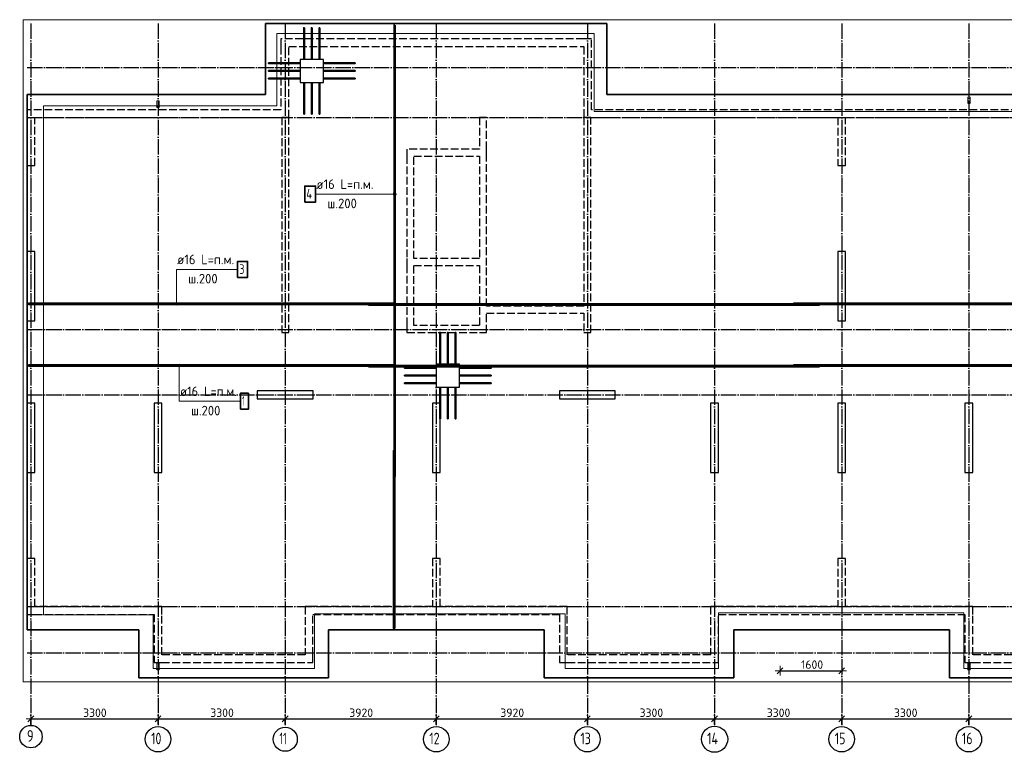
# Model space of a CAD drawing. Header units: millimetres. Extents: x 13527 to 139154, y -122592 to 61893.
# Tile 62 of 128: x 75010 to 100560, y -2582 to 16440. Entities that reach past the tile are written whole.
import ezdxf

# ---------------------------------------------------------------- set-up
doc = ezdxf.new("R2010")
doc.units = ezdxf.units.MM
doc.header["$PDMODE"] = 65
for name, pattern in [('______11', [500, 400, -50, 0, -50]), ('______2', [270, 200, -70]), ('______5', [1100, 800, -100, 100, -100])]:
    doc.linetypes.add(name, pattern=pattern)
for name, color, linetype, lineweight in [('Standard', 7, 'Continuous', 25), ('Арм.стержн. Арматура края', 96, 'Continuous', 35), ('Колонна (1)', 7, 'Continuous', 35), ('Колонна (2)', 7, 'Continuous', 35), ('Размерная линия_ общее', 7, 'Continuous', 13), ('Стальная конструкция_ общее', 7, 'Continuous', 25), ('Стена_ общее', 7, 'Continuous', 35), ('Фундамент_ общее', 7, 'Continuous', 35)]:
    doc.layers.add(name, color=color, linetype=linetype, lineweight=lineweight)
for name, color, linetype, lineweight, true_color in [('Арм.стержн.верхн.зоны У', 7, 'Continuous', 35, 0xecec00), ('Арм.стержн.верхн.зоны Х', 7, 'Continuous', 35, 0x0000c6), ('Арм.стержн.ниж.зоны У', 7, 'Continuous', 35, 0x00b300), ('Арм.стержн.ниж.зоны Х', 7, 'Continuous', 35, 0xc600c6), ('Осевая линия_ общее', 7, '______5', 13, 0xa0a0a0)]:
    doc.layers.add(name, color=color, linetype=linetype, lineweight=lineweight, true_color=true_color)
doc.styles.add('ISOCPEUR', font='ISOCPEUR')
doc.dimstyles.new('DIMSTYLE_5', dxfattribs={"dimtxt": 220, "dimasz": 250, "dimexe": 0, "dimexo": 0, "dimgap": 110, "dimtad": 2, "dimdec": 0, "dimrnd": 5, "dimzin": 12, "dimdsep": 46, "dimtxsty": 'ISOCPEUR', "dimblk1": 'ALL_ML_STRICH', "dimblk2": 'ALL_ML_STRICH', "dimsah": 1, "dimcen": 0, "dimclrd": 7, "dimclre": 256, "dimclrt": 7, "dimadec": 0, "dimazin": 0, "dimtfac": 1, "dimtdec": 0, "dimtix": 1, "dimtmove": 2, "dimatfit": 3, "dimfxl": 0, "dimtzin": 0, "dimlwd": 0, "dimlwe": -3, "dimarcsym": 0})

# ---------------------------------------------------------------- blocks, each defined once
blk = doc.blocks.new('ALL_ML_STRICH')
at = {"color": 0, "linetype": 'ByBlock', "lineweight": -2}
for p, q in [((-1, 0), (0.5, 0)), ((-0.3, -0.3), (0.3, 0.3)), ((0, -0.5), (0, 0.5))]:
    blk.add_line(p, q, dxfattribs=at)
blk = doc.blocks.new('*D42')
at = {"layer": 'DEFPOINTS', "color": 7, "linetype": 'Continuous', "lineweight": 13, "transparency": 33554687}
for p in [(75300, -1714), (75300, -1878), (78600, -1878)]:
    blk.add_point(p, dxfattribs=at)
at = {"layer": 'Размерная линия_ общее', "color": 253, "linetype": 'Continuous', "lineweight": -2, "true_color": 0xa0a0a0, "transparency": 33554687}
for p, q in [((75300, -1858), (75300, -1714)), ((78600, -1858), (78600, -1714))]:
    blk.add_line(p, q, dxfattribs=at)
at = {"layer": 'Размерная линия_ общее', "color": 7, "linetype": 'Continuous', "lineweight": -2, "transparency": 33554687}
blk.add_line((75300, -1714), (78600, -1714), dxfattribs=at)
at = {"layer": 'Размерная линия_ общее', "color": 7, "linetype": 'Continuous', "lineweight": 13, "transparency": 33554687, "xscale": 250, "yscale": 250, "zscale": 250, "rotation": 180}
blk.add_blockref('ALL_ML_STRICH', (75300, -1714), dxfattribs=at)
at = {"layer": 'Размерная линия_ общее', "color": 7, "linetype": 'Continuous', "lineweight": 13, "transparency": 33554687, "xscale": 250, "yscale": 250, "zscale": 250}
blk.add_blockref('ALL_ML_STRICH', (78600, -1714), dxfattribs=at)
at = {"layer": 'Размерная линия_ общее', "color": 7, "linetype": 'Continuous', "lineweight": 13, "transparency": 33554687, "insert": (76961, -1554), "char_height": 220, "width": 880, "attachment_point": 5, "style": 'ISOCPEUR'}
blk.add_mtext('\\A1;{3300}', dxfattribs=at)
blk = doc.blocks.new('*D43')
at = {"layer": 'DEFPOINTS', "color": 7, "linetype": 'Continuous', "lineweight": 13, "transparency": 33554687}
for p in [(78600, -1714), (78600, -1878), (81900, -1878)]:
    blk.add_point(p, dxfattribs=at)
at = {"layer": 'Размерная линия_ общее', "color": 253, "linetype": 'Continuous', "lineweight": -2, "true_color": 0xa0a0a0, "transparency": 33554687}
for p, q in [((78600, -1858), (78600, -1714)), ((81900, -1858), (81900, -1714))]:
    blk.add_line(p, q, dxfattribs=at)
at = {"layer": 'Размерная линия_ общее', "color": 7, "linetype": 'Continuous', "lineweight": -2, "transparency": 33554687}
blk.add_line((78600, -1714), (81900, -1714), dxfattribs=at)
at = {"layer": 'Размерная линия_ общее', "color": 7, "linetype": 'Continuous', "lineweight": 13, "transparency": 33554687, "xscale": 250, "yscale": 250, "zscale": 250, "rotation": 180}
blk.add_blockref('ALL_ML_STRICH', (78600, -1714), dxfattribs=at)
at = {"layer": 'Размерная линия_ общее', "color": 7, "linetype": 'Continuous', "lineweight": 13, "transparency": 33554687, "xscale": 250, "yscale": 250, "zscale": 250}
blk.add_blockref('ALL_ML_STRICH', (81900, -1714), dxfattribs=at)
at = {"layer": 'Размерная линия_ общее', "color": 7, "linetype": 'Continuous', "lineweight": 13, "transparency": 33554687, "insert": (80261, -1554), "char_height": 220, "width": 880, "attachment_point": 5, "style": 'ISOCPEUR'}
blk.add_mtext('\\A1;{3300}', dxfattribs=at)
blk = doc.blocks.new('*D44')
at = {"layer": 'DEFPOINTS', "color": 7, "linetype": 'Continuous', "lineweight": 13, "transparency": 33554687}
for p in [(81900, -1714), (81900, -1878), (85820, -1878)]:
    blk.add_point(p, dxfattribs=at)
at = {"layer": 'Размерная линия_ общее', "color": 253, "linetype": 'Continuous', "lineweight": -2, "true_color": 0xa0a0a0, "transparency": 33554687}
for p, q in [((81900, -1858), (81900, -1714)), ((85820, -1858), (85820, -1714))]:
    blk.add_line(p, q, dxfattribs=at)
at = {"layer": 'Размерная линия_ общее', "color": 7, "linetype": 'Continuous', "lineweight": -2, "transparency": 33554687}
blk.add_line((81900, -1714), (85820, -1714), dxfattribs=at)
at = {"layer": 'Размерная линия_ общее', "color": 7, "linetype": 'Continuous', "lineweight": 13, "transparency": 33554687, "xscale": 250, "yscale": 250, "zscale": 250, "rotation": 180}
blk.add_blockref('ALL_ML_STRICH', (81900, -1714), dxfattribs=at)
at = {"layer": 'Размерная линия_ общее', "color": 7, "linetype": 'Continuous', "lineweight": 13, "transparency": 33554687, "xscale": 250, "yscale": 250, "zscale": 250}
blk.add_blockref('ALL_ML_STRICH', (85820, -1714), dxfattribs=at)
at = {"layer": 'Размерная линия_ общее', "color": 7, "linetype": 'Continuous', "lineweight": 13, "transparency": 33554687, "insert": (83871, -1554), "char_height": 220, "width": 880, "attachment_point": 5, "style": 'ISOCPEUR'}
blk.add_mtext('\\A1;{3920}', dxfattribs=at)
blk = doc.blocks.new('*D45')
at = {"layer": 'DEFPOINTS', "color": 7, "linetype": 'Continuous', "lineweight": 13, "transparency": 33554687}
for p in [(85820, -1714), (85820, -1878), (89740, -1878)]:
    blk.add_point(p, dxfattribs=at)
at = {"layer": 'Размерная линия_ общее', "color": 253, "linetype": 'Continuous', "lineweight": -2, "true_color": 0xa0a0a0, "transparency": 33554687}
for p, q in [((85820, -1858), (85820, -1714)), ((89740, -1858), (89740, -1714))]:
    blk.add_line(p, q, dxfattribs=at)
at = {"layer": 'Размерная линия_ общее', "color": 7, "linetype": 'Continuous', "lineweight": -2, "transparency": 33554687}
blk.add_line((85820, -1714), (89740, -1714), dxfattribs=at)
at = {"layer": 'Размерная линия_ общее', "color": 7, "linetype": 'Continuous', "lineweight": 13, "transparency": 33554687, "xscale": 250, "yscale": 250, "zscale": 250, "rotation": 180}
blk.add_blockref('ALL_ML_STRICH', (85820, -1714), dxfattribs=at)
at = {"layer": 'Размерная линия_ общее', "color": 7, "linetype": 'Continuous', "lineweight": 13, "transparency": 33554687, "xscale": 250, "yscale": 250, "zscale": 250}
blk.add_blockref('ALL_ML_STRICH', (89740, -1714), dxfattribs=at)
at = {"layer": 'Размерная линия_ общее', "color": 7, "linetype": 'Continuous', "lineweight": 13, "transparency": 33554687, "insert": (87791, -1554), "char_height": 220, "width": 880, "attachment_point": 5, "style": 'ISOCPEUR'}
blk.add_mtext('\\A1;{3920}', dxfattribs=at)
blk = doc.blocks.new('*D46')
at = {"layer": 'DEFPOINTS', "color": 7, "linetype": 'Continuous', "lineweight": 13, "transparency": 33554687}
for p in [(89740, -1714), (89740, -1878), (93040, -1878)]:
    blk.add_point(p, dxfattribs=at)
at = {"layer": 'Размерная линия_ общее', "color": 253, "linetype": 'Continuous', "lineweight": -2, "true_color": 0xa0a0a0, "transparency": 33554687}
for p, q in [((89740, -1858), (89740, -1714)), ((93040, -1858), (93040, -1714))]:
    blk.add_line(p, q, dxfattribs=at)
at = {"layer": 'Размерная линия_ общее', "color": 7, "linetype": 'Continuous', "lineweight": -2, "transparency": 33554687}
blk.add_line((89740, -1714), (93040, -1714), dxfattribs=at)
at = {"layer": 'Размерная линия_ общее', "color": 7, "linetype": 'Continuous', "lineweight": 13, "transparency": 33554687, "xscale": 250, "yscale": 250, "zscale": 250, "rotation": 180}
blk.add_blockref('ALL_ML_STRICH', (89740, -1714), dxfattribs=at)
at = {"layer": 'Размерная линия_ общее', "color": 7, "linetype": 'Continuous', "lineweight": 13, "transparency": 33554687, "xscale": 250, "yscale": 250, "zscale": 250}
blk.add_blockref('ALL_ML_STRICH', (93040, -1714), dxfattribs=at)
at = {"layer": 'Размерная линия_ общее', "color": 7, "linetype": 'Continuous', "lineweight": 13, "transparency": 33554687, "insert": (91401, -1554), "char_height": 220, "width": 880, "attachment_point": 5, "style": 'ISOCPEUR'}
blk.add_mtext('\\A1;{3300}', dxfattribs=at)
blk = doc.blocks.new('*D47')
at = {"layer": 'DEFPOINTS', "color": 7, "linetype": 'Continuous', "lineweight": 13, "transparency": 33554687}
for p in [(93040, -1714), (93040, -1878), (96340, -1878)]:
    blk.add_point(p, dxfattribs=at)
at = {"layer": 'Размерная линия_ общее', "color": 253, "linetype": 'Continuous', "lineweight": -2, "true_color": 0xa0a0a0, "transparency": 33554687}
for p, q in [((93040, -1858), (93040, -1714)), ((96340, -1858), (96340, -1714))]:
    blk.add_line(p, q, dxfattribs=at)
at = {"layer": 'Размерная линия_ общее', "color": 7, "linetype": 'Continuous', "lineweight": -2, "transparency": 33554687}
blk.add_line((93040, -1714), (96340, -1714), dxfattribs=at)
at = {"layer": 'Размерная линия_ общее', "color": 7, "linetype": 'Continuous', "lineweight": 13, "transparency": 33554687, "xscale": 250, "yscale": 250, "zscale": 250, "rotation": 180}
blk.add_blockref('ALL_ML_STRICH', (93040, -1714), dxfattribs=at)
at = {"layer": 'Размерная линия_ общее', "color": 7, "linetype": 'Continuous', "lineweight": 13, "transparency": 33554687, "xscale": 250, "yscale": 250, "zscale": 250}
blk.add_blockref('ALL_ML_STRICH', (96340, -1714), dxfattribs=at)
at = {"layer": 'Размерная линия_ общее', "color": 7, "linetype": 'Continuous', "lineweight": 13, "transparency": 33554687, "insert": (94701, -1554), "char_height": 220, "width": 880, "attachment_point": 5, "style": 'ISOCPEUR'}
blk.add_mtext('\\A1;{3300}', dxfattribs=at)
blk = doc.blocks.new('*D48')
at = {"layer": 'DEFPOINTS', "color": 7, "linetype": 'Continuous', "lineweight": 13, "transparency": 33554687}
for p in [(96340, -1714), (96340, -1878), (99640, -1878)]:
    blk.add_point(p, dxfattribs=at)
at = {"layer": 'Размерная линия_ общее', "color": 253, "linetype": 'Continuous', "lineweight": -2, "true_color": 0xa0a0a0, "transparency": 33554687}
for p, q in [((96340, -1858), (96340, -1714)), ((99640, -1858), (99640, -1714))]:
    blk.add_line(p, q, dxfattribs=at)
at = {"layer": 'Размерная линия_ общее', "color": 7, "linetype": 'Continuous', "lineweight": -2, "transparency": 33554687}
blk.add_line((96340, -1714), (99640, -1714), dxfattribs=at)
at = {"layer": 'Размерная линия_ общее', "color": 7, "linetype": 'Continuous', "lineweight": 13, "transparency": 33554687, "xscale": 250, "yscale": 250, "zscale": 250, "rotation": 180}
blk.add_blockref('ALL_ML_STRICH', (96340, -1714), dxfattribs=at)
at = {"layer": 'Размерная линия_ общее', "color": 7, "linetype": 'Continuous', "lineweight": 13, "transparency": 33554687, "xscale": 250, "yscale": 250, "zscale": 250}
blk.add_blockref('ALL_ML_STRICH', (99640, -1714), dxfattribs=at)
at = {"layer": 'Размерная линия_ общее', "color": 7, "linetype": 'Continuous', "lineweight": 13, "transparency": 33554687, "insert": (98001, -1554), "char_height": 220, "width": 880, "attachment_point": 5, "style": 'ISOCPEUR'}
blk.add_mtext('\\A1;{3300}', dxfattribs=at)
blk = doc.blocks.new('*D49')
at = {"layer": 'DEFPOINTS', "color": 7, "linetype": 'Continuous', "lineweight": 13, "transparency": 33554687}
for p in [(99640, -1714), (99640, -1878), (102940, -1878)]:
    blk.add_point(p, dxfattribs=at)
at = {"layer": 'Размерная линия_ общее', "color": 253, "linetype": 'Continuous', "lineweight": -2, "true_color": 0xa0a0a0, "transparency": 33554687}
for p, q in [((99640, -1858), (99640, -1714)), ((102940, -1858), (102940, -1714))]:
    blk.add_line(p, q, dxfattribs=at)
at = {"layer": 'Размерная линия_ общее', "color": 7, "linetype": 'Continuous', "lineweight": -2, "transparency": 33554687}
blk.add_line((99640, -1714), (102940, -1714), dxfattribs=at)
at = {"layer": 'Размерная линия_ общее', "color": 7, "linetype": 'Continuous', "lineweight": 13, "transparency": 33554687, "xscale": 250, "yscale": 250, "zscale": 250, "rotation": 180}
blk.add_blockref('ALL_ML_STRICH', (99640, -1714), dxfattribs=at)
at = {"layer": 'Размерная линия_ общее', "color": 7, "linetype": 'Continuous', "lineweight": 13, "transparency": 33554687, "xscale": 250, "yscale": 250, "zscale": 250}
blk.add_blockref('ALL_ML_STRICH', (102940, -1714), dxfattribs=at)
at = {"layer": 'Размерная линия_ общее', "color": 7, "linetype": 'Continuous', "lineweight": 13, "transparency": 33554687, "insert": (101301, -1554), "char_height": 220, "width": 880, "attachment_point": 5, "style": 'ISOCPEUR'}
blk.add_mtext('\\A1;{3300}', dxfattribs=at)
blk = doc.blocks.new('СЛОЖНЫЙ_ОБЪЕКТ_0')
at = {"layer": 'Колонна (1)', "color": 9, "lineweight": -3, "true_color": 0xc7c7c7, "transparency": 33554687}
for p, q in [((75200, 10420), (75200, 8620)), ((75400, 10420), (75200, 10420)), ((75400, 8620), (75400, 10420)), ((96240, 10420), (96240, 8620)), ((96440, 10420), (96240, 10420)), ((96440, 8620), (96440, 10420)), ((75200, 8620), (75400, 8620)), ((96240, 8620), (96440, 8620)), ((75200, 6480), (75200, 4680)), ((75400, 6480), (75200, 6480)), ((75400, 4680), (75400, 6480)), ((78500, 6480), (78500, 4680)), ((78700, 6480), (78500, 6480)), ((78700, 4680), (78700, 6480)), ((85720, 6480), (85720, 4680)), ((85920, 6480), (85720, 6480)), ((85920, 4680), (85920, 6480)), ((92940, 6480), (92940, 4680)), ((93140, 6480), (92940, 6480)), ((93140, 4680), (93140, 6480)), ((96240, 6480), (96240, 4680)), ((96440, 6480), (96240, 6480)), ((96440, 4680), (96440, 6480)), ((99540, 6480), (99540, 4680)), ((99740, 6480), (99540, 6480)), ((99740, 4680), (99740, 6480)), ((75200, 4680), (75400, 4680)), ((78500, 4680), (78700, 4680)), ((85720, 4680), (85920, 4680)), ((92940, 4680), (93140, 4680)), ((96240, 4680), (96440, 4680)), ((99540, 4680), (99740, 4680))]:
    blk.add_line(p, q, dxfattribs=at)
at = {"layer": 'Колонна (2)', "color": 9, "lineweight": -3, "true_color": 0xc7c7c7, "transparency": 33554687}
for p, q in [((81175, 6800), (81175, 6600)), ((82625, 6800), (81175, 6800)), ((82625, 6600), (82625, 6800)), ((89015, 6800), (89015, 6600)), ((90465, 6800), (89015, 6800)), ((90465, 6600), (90465, 6800)), ((81175, 6600), (82625, 6600)), ((89015, 6600), (90465, 6600))]:
    blk.add_line(p, q, dxfattribs=at)
at = {"layer": 'Стена_ общее', "color": 9, "linetype": '______2', "lineweight": -3, "true_color": 0xc7c7c7, "transparency": 33554687}
for p, q in [((81790, 15940), (81790, 15740)), ((89650, 15940), (81790, 15940)), ((89850, 15940), (89650, 15940)), ((89850, 14100), (89850, 15940)), ((81790, 15740), (81790, 14100)), ((81990, 13900), (81990, 15740)), ((81990, 15740), (89650, 15740)), ((89650, 15740), (89650, 14100)), ((75200, 14100), (75200, 13900)), ((81790, 14100), (75200, 14100)), ((89650, 14100), (89650, 13900)), ((102830, 14100), (89850, 14100)), ((75200, 13900), (75200, 12650)), ((75400, 13900), (81790, 13900)), ((75400, 12650), (75400, 13900)), ((81790, 13900), (81810, 13900)), ((81810, 13900), (81810, 8320)), ((81990, 13900), (81810, 13900)), ((81990, 8320), (81990, 13900)), ((86940, 13900), (86940, 13080)), ((87120, 13900), (86940, 13900)), ((87120, 13080), (87120, 13900)), ((89650, 13900), (89650, 9000)), ((89830, 13900), (89650, 13900)), ((89830, 8320), (89830, 13900)), ((89830, 13900), (96240, 13900)), ((96240, 13900), (96240, 12650)), ((96440, 12650), (96440, 13900)), ((96440, 13900), (102850, 13900)), ((85060, 13080), (85060, 12900)), ((86940, 13080), (85060, 13080)), ((87120, 12900), (87120, 13080)), ((85060, 12900), (85060, 10240)), ((85240, 10240), (85240, 12900)), ((85240, 12900), (86940, 12900)), ((86940, 12900), (86940, 10240)), ((87120, 10060), (87120, 12900)), ((75200, 12650), (75400, 12650)), ((96240, 12650), (96440, 12650)), ((85060, 10240), (85060, 10060)), ((86940, 10240), (85240, 10240)), ((85060, 10060), (85060, 8500)), ((85240, 8500), (85240, 10060)), ((85240, 10060), (86940, 10060)), ((86940, 10060), (86940, 8500)), ((87120, 9000), (87120, 10060)), ((89650, 9000), (87120, 9000)), ((87120, 8820), (89650, 8820)), ((87120, 8320), (87120, 8820)), ((89650, 8820), (89650, 8320)), ((85060, 8500), (85060, 8320)), ((86940, 8500), (85240, 8500)), ((81810, 8320), (81990, 8320)), ((85060, 8320), (86940, 8320)), ((86940, 8320), (87120, 8320)), ((89650, 8320), (89830, 8320)), ((75200, 2450), (75200, 1000)), ((75400, 2450), (75200, 2450)), ((75400, 1200), (75400, 2450)), ((85720, 2450), (85720, 1200)), ((85920, 2450), (85720, 2450)), ((85920, 1200), (85920, 2450)), ((96240, 2450), (96240, 1200)), ((96440, 2450), (96240, 2450)), ((96440, 1200), (96440, 2450)), ((78700, 1200), (75400, 1200)), ((78700, 1000), (78700, 1200)), ((82420, 1200), (82420, -50)), ((82620, 1200), (82420, 1200)), ((85720, 1200), (82620, 1200)), ((89220, 1200), (85920, 1200)), ((89220, 1000), (89220, 1200)), ((92940, 1200), (92940, -50)), ((93140, 1200), (92940, 1200)), ((96240, 1200), (93140, 1200)), ((99740, 1200), (96440, 1200)), ((99740, 1000), (99740, 1200)), ((75200, 1000), (75400, 1000)), ((75400, 1000), (78500, 1000)), ((78500, 1000), (78500, -250)), ((78700, -50), (78700, 1000)), ((82620, -50), (82620, 1000)), ((82620, 1000), (89020, 1000)), ((89020, 1000), (89020, -250)), ((89220, -50), (89220, 1000)), ((93140, 1000), (99540, 1000)), ((93140, -50), (93140, 1000)), ((99540, 1000), (99540, -250)), ((99740, -50), (99740, 1000)), ((78500, -250), (78700, -250)), ((82420, -50), (78700, -50)), ((78700, -250), (82620, -250)), ((82620, -250), (82620, -50)), ((89020, -250), (89220, -250)), ((92940, -50), (89220, -50)), ((89220, -250), (93140, -250)), ((93140, -250), (93140, -50)), ((99540, -250), (99740, -250)), ((103460, -50), (99740, -50)), ((99740, -250), (103660, -250))]:
    blk.add_line(p, q, dxfattribs=at)
blk = doc.blocks.new('*D740')
at = {"layer": 'DEFPOINTS', "color": 7, "linetype": 'Continuous', "lineweight": 13, "transparency": 33554687}
for p in [(94740, -410), (94740, -465), (96340, -405)]:
    blk.add_point(p, dxfattribs=at)
at = {"layer": 'Размерная линия_ общее', "color": 253, "linetype": 'Continuous', "lineweight": -2, "true_color": 0xa0a0a0, "transparency": 33554687}
for p, q in [((94740, -440), (94740, -465)), ((96340, -435), (96340, -465))]:
    blk.add_line(p, q, dxfattribs=at)
at = {"layer": 'Размерная линия_ общее', "color": 7, "linetype": 'Continuous', "lineweight": -2, "transparency": 33554687}
blk.add_line((94740, -465), (96340, -465), dxfattribs=at)
at = {"layer": 'Размерная линия_ общее', "color": 7, "linetype": 'Continuous', "lineweight": 13, "transparency": 33554687, "xscale": 250, "yscale": 250, "zscale": 250, "rotation": 180}
blk.add_blockref('ALL_ML_STRICH', (94740, -465), dxfattribs=at)
at = {"layer": 'Размерная линия_ общее', "color": 7, "linetype": 'Continuous', "lineweight": 13, "transparency": 33554687, "xscale": 250, "yscale": 250, "zscale": 250}
blk.add_blockref('ALL_ML_STRICH', (96340, -465), dxfattribs=at)
at = {"layer": 'Размерная линия_ общее', "color": 7, "linetype": 'Continuous', "lineweight": 13, "transparency": 33554687, "insert": (95573, -305), "char_height": 220, "width": 880, "attachment_point": 5, "style": 'ISOCPEUR'}
blk.add_mtext('\\A1;{1600}', dxfattribs=at)

msp = doc.modelspace()

# ---------------------------------------------------------------- hatches: boundary and pattern name
at = {"layer": 'Арм.стержн.верхн.зоны У', "linetype": 'Continuous', "lineweight": 13, "transparency": 33554687}
for points in [[(84707.8, 11892.6), (84707.8, 11930.1), (84702.5, 11911.4)], [(84707.8, 11930.1), (84721.3, 11879.1), (84721.3, 11943.6)], [(84707.8, 11930.1), (84707.8, 11892.6), (84721.3, 11879.1)], [(84721.3, 11943.6), (84740, 11873.9), (84740, 11948.9)], [(84721.3, 11943.6), (84721.3, 11879.1), (84740, 11873.9)], [(84740, 11948.9), (84740, 11873.9), (84758.8, 11879.1)], [(84740, 11948.9), (84758.8, 11879.1), (84758.8, 11943.6)], [(84758.8, 11943.6), (84758.8, 11879.1), (84772.2, 11892.6)], [(84758.8, 11943.6), (84772.2, 11892.6), (84772.2, 11930.1)], [(84772.2, 11930.1), (84772.2, 11892.6), (84777.5, 11911.4)]]:
    msp.add_hatch(color=7, dxfattribs=at).paths.add_polyline_path(points)
at = {"layer": 'Арм.стержн.верхн.зоны Х', "linetype": 'Continuous', "lineweight": 13, "transparency": 33554687}
for points in [[(79107.8, 9079.7), (79043.3, 9079.7), (79038, 9061)], [(79107.8, 9079.7), (79038, 9061), (79113, 9061)], [(79113, 9061), (79038, 9061), (79043.3, 9042.2)], [(79094.3, 9093.2), (79056.8, 9093.2), (79043.3, 9079.7)], [(79094.3, 9093.2), (79043.3, 9079.7), (79107.8, 9079.7)], [(79113, 9061), (79043.3, 9042.2), (79107.8, 9042.2)], [(79107.8, 9042.2), (79043.3, 9042.2), (79056.8, 9028.8)], [(79056.8, 9093.2), (79094.3, 9093.2), (79075.5, 9098.5)], [(79107.8, 9042.2), (79056.8, 9028.8), (79094.3, 9028.8)], [(79094.3, 9028.8), (79056.8, 9028.8), (79075.5, 9023.5)]]:
    msp.add_hatch(color=7, dxfattribs=at).paths.add_polyline_path(points)
at = {"layer": 'Арм.стержн.ниж.зоны Х', "linetype": 'Continuous', "lineweight": 13, "transparency": 33554687}
for points in [[(79109.2, 7461), (79184.2, 7461), (79178.9, 7479.8)], [(79109.2, 7461), (79178.9, 7479.8), (79114.4, 7479.8)], [(79114.4, 7442.3), (79184.2, 7461), (79109.2, 7461)], [(79114.4, 7479.8), (79178.9, 7479.8), (79165.4, 7493.2)], [(79114.4, 7479.8), (79165.4, 7493.2), (79127.9, 7493.2)], [(79114.4, 7442.3), (79178.9, 7442.3), (79184.2, 7461)], [(79127.9, 7428.8), (79178.9, 7442.3), (79114.4, 7442.3)], [(79127.9, 7493.2), (79165.4, 7493.2), (79146.7, 7498.5)], [(79127.9, 7428.8), (79165.4, 7428.8), (79178.9, 7442.3)], [(79165.4, 7428.8), (79127.9, 7428.8), (79146.7, 7423.5)]]:
    msp.add_hatch(color=7, dxfattribs=at).paths.add_polyline_path(points)

# ---------------------------------------------------------------- linework, layer by layer
at = {"layer": 'Standard', "color": 7, "linetype": 'Continuous', "lineweight": 13, "transparency": 33554687}
for points in [[(75100, -750), (118293.4, -750), (118293.4, 16440), (75100, 16440), (75100, -750)], [(102763.5, 14060), (89913.5, 14060), (89913.5, 16080), (81683.5, 16080), (81683.5, 14200), (75623.5, 14200), (75623.5, 990), (78473.5, 990), (78473.5, -410), (82663.5, -410), (82663.5, 1010), (89163.5, 1010), (89163.5, -410), (93143.5, -410), (93143.5, 1040), (99513.5, 1040), (99513.5, -410), (103753.5, -410)]]:
    msp.add_lwpolyline(points, dxfattribs=at)
at = {"layer": 'Арм.стержн. Арматура края', "color": 7, "linetype": 'Continuous', "lineweight": 35, "transparency": 33554687}
for points in [[(82398, 16230), (82398, 15430), (82382, 15430), (82382, 16230), (82398, 16230)], [(82598, 16230), (82598, 15430), (82582, 15430), (82582, 16230), (82598, 16230)], [(82798, 16230), (82798, 15430), (82782, 15430), (82782, 16230), (82798, 16230)], [(82267, 15302), (81467, 15302), (81467, 15318), (82267, 15318), (82267, 15302)], [(82267, 15102), (81467, 15102), (81467, 15118), (82267, 15118), (82267, 15102)], [(82913, 15318), (83713, 15318), (83713, 15302), (82913, 15302), (82913, 15318)], [(82913, 15118), (83713, 15118), (83713, 15102), (82913, 15102), (82913, 15118)], [(82267, 14902), (81467, 14902), (81467, 14918), (82267, 14918), (82267, 14902)], [(82913, 14918), (83713, 14918), (83713, 14902), (82913, 14902), (82913, 14918)], [(82382, 13990), (82382, 14790), (82398, 14790), (82398, 13990), (82382, 13990)], [(82582, 13990), (82582, 14790), (82598, 14790), (82598, 13990), (82582, 13990)], [(82782, 13990), (82782, 14790), (82798, 14790), (82798, 13990), (82782, 13990)], [(85928, 8320), (85928, 7520), (85912, 7520), (85912, 8320), (85928, 8320)], [(86128, 8320), (86128, 7520), (86112, 7520), (86112, 8320), (86128, 8320)], [(86328, 8320), (86328, 7520), (86312, 7520), (86312, 8320), (86328, 8320)], [(85797, 7392), (84997, 7392), (84997, 7408), (85797, 7408), (85797, 7392)], [(85797, 7192), (84997, 7192), (84997, 7208), (85797, 7208), (85797, 7192)], [(86443, 7408), (87243, 7408), (87243, 7392), (86443, 7392), (86443, 7408)], [(86443, 7208), (87243, 7208), (87243, 7192), (86443, 7192), (86443, 7208)], [(85797, 6992), (84997, 6992), (84997, 7008), (85797, 7008), (85797, 6992)], [(86443, 7008), (87243, 7008), (87243, 6992), (86443, 6992), (86443, 7008)], [(85912, 6080), (85912, 6880), (85928, 6880), (85928, 6080), (85912, 6080)], [(86112, 6080), (86112, 6880), (86128, 6880), (86128, 6080), (86112, 6080)], [(86312, 6080), (86312, 6880), (86328, 6880), (86328, 6080), (86312, 6080)]]:
    msp.add_lwpolyline(points, dxfattribs=at)
at = {"layer": 'Арм.стержн.верхн.зоны У', "color": 7, "linetype": 'Continuous', "lineweight": 13, "transparency": 33554687}
for p, q in [((82688.5, 11911.4), (84278.5, 11911.4)), ((84278.5, 11911.4), (84740, 11911.4)), ((84702.5, 11911.4), (84702.5, 11911.4)), ((84740, 11948.9), (84740, 11948.9)), ((84740, 11873.9), (84740, 11873.9)), ((84777.5, 11911.4), (84777.5, 11911.4))]:
    msp.add_line(p, q, dxfattribs=at)
at = {"layer": 'Арм.стержн.верхн.зоны У', "color": 7, "linetype": 'Continuous', "lineweight": 50, "transparency": 33554687}
for points in [[(84748, 16300), (84748, 4584), (84732, 4584), (84732, 16300), (84748, 16300)], [(84732, 5254), (84732, 640), (84716, 640), (84716, 5254), (84732, 5254)]]:
    msp.add_lwpolyline(points, dxfattribs=at)
at = {"layer": 'Арм.стержн.верхн.зоны У', "color": 7, "linetype": 'Continuous', "lineweight": 35, "transparency": 33554687}
msp.add_lwpolyline([(82405.2, 11703.1), (82688.5, 11703.1), (82688.5, 12119.7), (82405.2, 12119.7), (82405.2, 11703.1)], dxfattribs=at)
at = {"layer": 'Арм.стержн.верхн.зоны У', "color": 7, "linetype": 'Continuous', "lineweight": 13, "transparency": 33554687}
msp.add_circle((84740, 11911.4), 37.5, dxfattribs=at)
at = {"layer": 'Арм.стержн.верхн.зоны Х', "color": 7, "linetype": 'Continuous', "lineweight": 13, "transparency": 33554687}
for p, q in [((79075.5, 9957.1), (80665.5, 9957.1)), ((79075.5, 9957.1), (79075.5, 9061)), ((79038, 9061), (79038, 9061)), ((79075.5, 9098.5), (79075.5, 9098.5)), ((79075.5, 9023.5), (79075.5, 9023.5)), ((79113, 9061), (79113, 9061))]:
    msp.add_line(p, q, dxfattribs=at)
at = {"layer": 'Арм.стержн.верхн.зоны Х', "color": 52, "linetype": 'Continuous', "lineweight": 25, "transparency": 33554687}
for points in [[(102430, 14500), (90250, 14500), (90250, 16340), (81390, 16340), (81390, 14500), (75200, 14500), (75200, 600), (78100, 600), (78100, -650), (83020, -650), (83020, 600), (88620, 600), (88620, -650), (93540, -650), (93540, 600), (99140, 600), (99140, -650), (104060, -650)], [(82290, 15410), (82290, 14810), (82890, 14810), (82890, 15410), (82290, 15410)], [(85820, 7500), (85820, 6900), (86420, 6900), (86420, 7500), (85820, 7500)]]:
    msp.add_lwpolyline(points, dxfattribs=at)
at = {"layer": 'Арм.стержн.верхн.зоны Х', "color": 7, "linetype": 'Continuous', "lineweight": 35, "transparency": 33554687}
msp.add_lwpolyline([(80665.5, 9748.8), (80923.9, 9748.8), (80923.9, 10165.4), (80665.5, 10165.4), (80665.5, 9748.8)], dxfattribs=at)
at = {"layer": 'Арм.стержн.верхн.зоны Х', "color": 7, "linetype": 'Continuous', "lineweight": 50, "transparency": 33554687}
for points in [[(84734, 9053), (75240, 9053), (75240, 9069), (84734, 9069), (84734, 9053)], [(95764, 9037), (84064, 9037), (84064, 9053), (95764, 9053), (95764, 9037)], [(106794, 9053), (95094, 9053), (95094, 9069), (106794, 9069), (106794, 9053)]]:
    msp.add_lwpolyline(points, dxfattribs=at)
at = {"layer": 'Арм.стержн.верхн.зоны Х', "color": 7, "linetype": 'Continuous', "lineweight": 13, "transparency": 33554687}
msp.add_circle((79075.5, 9061), 37.5, dxfattribs=at)
at = {"layer": 'Арм.стержн.ниж.зоны У', "color": 52, "linetype": 'Continuous', "lineweight": 25, "transparency": 33554687}
msp.add_lwpolyline([(102430, 14500), (90250, 14500), (90250, 16340), (81390, 16340), (81390, 14500), (75200, 14500), (75200, 600), (78100, 600), (78100, -650), (83020, -650), (83020, 600), (88620, 600), (88620, -650), (93540, -650), (93540, 600), (99140, 600), (99140, -650), (104060, -650)], dxfattribs=at)
at = {"layer": 'Арм.стержн.ниж.зоны Х', "color": 7, "linetype": 'Continuous', "lineweight": 13, "transparency": 33554687}
for p, q in [((79109.2, 7461), (79109.2, 7461)), ((79146.7, 7498.5), (79146.7, 7498.5)), ((79146.7, 6531.8), (79146.7, 7461)), ((79146.7, 7423.5), (79146.7, 7423.5)), ((79184.2, 7461), (79184.2, 7461)), ((79146.7, 6531.8), (80736.7, 6531.8))]:
    msp.add_line(p, q, dxfattribs=at)
at = {"layer": 'Арм.стержн.ниж.зоны Х', "color": 52, "linetype": 'Continuous', "lineweight": 25, "transparency": 33554687}
msp.add_lwpolyline([(102430, 14500), (90250, 14500), (90250, 16340), (81390, 16340), (81390, 14500), (75200, 14500), (75200, 600), (78100, 600), (78100, -650), (83020, -650), (83020, 600), (88620, 600), (88620, -650), (93540, -650), (93540, 600), (99140, 600), (99140, -650), (104060, -650)], dxfattribs=at)
at = {"layer": 'Арм.стержн.ниж.зоны Х', "color": 7, "linetype": 'Continuous', "lineweight": 50, "transparency": 33554687}
for points in [[(84734, 7453), (75240, 7453), (75240, 7469), (84734, 7469), (84734, 7453)], [(95764, 7437), (84064, 7437), (84064, 7453), (95764, 7453), (95764, 7437)], [(106794, 7453), (95094, 7453), (95094, 7469), (106794, 7469), (106794, 7453)]]:
    msp.add_lwpolyline(points, dxfattribs=at)
at = {"layer": 'Арм.стержн.ниж.зоны Х', "color": 7, "linetype": 'Continuous', "lineweight": 35, "transparency": 33554687}
msp.add_lwpolyline([(80736.7, 6323.5), (80945, 6323.5), (80945, 6740.1), (80736.7, 6740.1), (80736.7, 6323.5)], dxfattribs=at)
at = {"layer": 'Арм.стержн.ниж.зоны Х', "color": 7, "linetype": 'Continuous', "lineweight": 13, "transparency": 33554687}
msp.add_circle((79146.7, 7461), 37.5, dxfattribs=at)
at = {"layer": 'Осевая линия_ общее', "color": 253, "linetype": '______11', "lineweight": -3, "true_color": 0xa0a0a0, "transparency": 33554687}
for p, q in [((75300, 16340), (75300, -1877.9)), ((78600, 16340), (78600, -1877.9)), ((81900, 16340), (81900, -1877.9)), ((85820, 16340), (85820, -1877.9)), ((89740, 16340), (89740, -1877.9)), ((93040, 16340), (93040, -1877.9)), ((96340, 16340), (96340, -1877.9)), ((99640, 16340), (99640, -1877.9)), ((75200, 15200), (119325.4, 15200)), ((75200, 13900), (119325.4, 13900)), ((75200, 8400), (119325.4, 8400)), ((75200, 6700), (119325.4, 6700)), ((75200, 1200), (119325.4, 1200)), ((75200, 0), (119325.4, 0))]:
    msp.add_line(p, q, dxfattribs=at)
at = {"layer": 'Осевая линия_ общее', "color": 7, "linetype": 'Continuous', "lineweight": -3, "transparency": 33554687}
for centre, radius in [((75302.4, -2174.7), 292.4), ((78600.4, -2242.4), 330.4), ((81900.9, -2242.4), 313.4), ((85820.4, -2242.4), 330.4), ((89740.4, -2242.4), 330.4), ((93042.1, -2242.4), 339.6), ((96340.4, -2242.4), 330.4), ((99640.4, -2242.4), 330.4)]:
    msp.add_circle(centre, radius, dxfattribs=at)
at = {"layer": 'Стальная конструкция_ общее', "color": 253, "linetype": '______2', "lineweight": 18, "true_color": 0xababab, "transparency": 33554687}
for p, q in [((78570, 14173.1), (78570, 14330)), ((78570, 14330), (78630, 14330)), ((78570, 14173.1), (78570, 14330)), ((78570, 14330), (78630, 14330)), ((78630, 14330), (78630, 14173.1)), ((78630, 14330), (78630, 14173.1)), ((99610, 14273.1), (99610, 14430)), ((99610, 14430), (99670, 14430)), ((99610, 14273.1), (99610, 14430)), ((99610, 14430), (99670, 14430)), ((99670, 14430), (99670, 14273.1)), ((99670, 14430), (99670, 14273.1)), ((78570, -426.9), (78570, -270)), ((78570, -270), (78630, -270)), ((78570, -426.9), (78570, -270)), ((78570, -270), (78630, -270)), ((78630, -270), (78630, -426.9)), ((78630, -270), (78630, -426.9)), ((99610, -426.9), (99610, -270)), ((99610, -270), (99670, -270)), ((99610, -426.9), (99610, -270)), ((99610, -270), (99670, -270)), ((99670, -270), (99670, -426.9)), ((99670, -270), (99670, -426.9))]:
    msp.add_line(p, q, dxfattribs=at)
at = {"layer": 'Стальная конструкция_ общее', "color": 7, "linetype": 'Continuous', "lineweight": 25, "transparency": 33554687}
for p, q in [((78570, 14170), (78570, 14173.1)), ((78570, 14173.1), (78630, 14173.1)), ((78570, 14170), (78570, 14173.1)), ((78570, 14173.1), (78630, 14173.1)), ((78570, 14170), (78630, 14170)), ((78570, 14170), (78630, 14170)), ((78630, 14173.1), (78630, 14170)), ((78630, 14173.1), (78630, 14170)), ((99610, 14270), (99610, 14273.1)), ((99610, 14273.1), (99670, 14273.1)), ((99610, 14270), (99610, 14273.1)), ((99610, 14273.1), (99670, 14273.1)), ((99610, 14270), (99670, 14270)), ((99610, 14270), (99670, 14270)), ((99670, 14273.1), (99670, 14270)), ((99670, 14273.1), (99670, 14270)), ((78570, -430), (78570, -426.9)), ((78570, -426.9), (78630, -426.9)), ((78570, -430), (78570, -426.9)), ((78570, -426.9), (78630, -426.9)), ((78570, -430), (78630, -430)), ((78570, -430), (78630, -430)), ((78630, -426.9), (78630, -430)), ((78630, -426.9), (78630, -430)), ((99610, -430), (99610, -426.9)), ((99610, -426.9), (99670, -426.9)), ((99610, -430), (99610, -426.9)), ((99610, -426.9), (99670, -426.9)), ((99610, -430), (99670, -430)), ((99610, -430), (99670, -430)), ((99670, -426.9), (99670, -430)), ((99670, -426.9), (99670, -430))]:
    msp.add_line(p, q, dxfattribs=at)
at = {"layer": 'Фундамент_ общее', "color": 7, "lineweight": 25, "transparency": 33554687}
for p, q in [((81390, 14500), (81390, 16340)), ((81390, 16340), (90250, 16340)), ((90250, 16340), (90250, 14500)), ((82290, 15410), (82290, 14810)), ((82890, 15410), (82290, 15410)), ((82890, 14810), (82890, 15410)), ((82290, 14810), (82890, 14810)), ((75200, 600), (75200, 14500)), ((75200, 14500), (81390, 14500)), ((90250, 14500), (102430, 14500)), ((85820, 7500), (85820, 6900)), ((86420, 7500), (85820, 7500)), ((86420, 6900), (86420, 7500)), ((85820, 6900), (86420, 6900)), ((78100, 600), (75200, 600)), ((78100, -650), (78100, 600)), ((83020, 600), (83020, -650)), ((88620, 600), (83020, 600)), ((88620, -650), (88620, 600)), ((93540, 600), (93540, -650)), ((99140, 600), (93540, 600)), ((99140, -650), (99140, 600)), ((83020, -650), (78100, -650)), ((93540, -650), (88620, -650)), ((104060, -650), (99140, -650))]:
    msp.add_line(p, q, dxfattribs=at)
at = {"layer": 'Фундамент_ общее', "color": 7, "linetype": 'Continuous', "lineweight": 25, "transparency": 33554687}
for p, q in [((81390, 14500), (81390, 16340)), ((81390, 16340), (90250, 16340)), ((90250, 16340), (90250, 14500)), ((82290, 15410), (82290, 14810)), ((82890, 15410), (82290, 15410)), ((82890, 14810), (82890, 15410)), ((82290, 14810), (82890, 14810)), ((75200, 600), (75200, 14500)), ((75200, 14500), (81390, 14500)), ((90250, 14500), (102430, 14500)), ((85820, 7500), (85820, 6900)), ((86420, 7500), (85820, 7500)), ((86420, 6900), (86420, 7500)), ((85820, 6900), (86420, 6900)), ((78100, 600), (75200, 600)), ((78100, -650), (78100, 600)), ((83020, 600), (83020, -650)), ((88620, 600), (83020, 600)), ((88620, -650), (88620, 600)), ((93540, 600), (93540, -650)), ((99140, 600), (93540, 600)), ((99140, -650), (99140, 600)), ((83020, -650), (78100, -650)), ((93540, -650), (88620, -650)), ((104060, -650), (99140, -650))]:
    msp.add_line(p, q, dxfattribs=at)

# ---------------------------------------------------------------- block references
at = {"layer": 'Стена_ общее', "color": 9, "linetype": '______2', "lineweight": -3, "true_color": 0xc7c7c7, "transparency": 33554687}
msp.add_blockref('СЛОЖНЫЙ_ОБЪЕКТ_0', (0, 0), dxfattribs=at)

# ---------------------------------------------------------------- texts
at = {"layer": 'Арм.стержн.верхн.зоны У', "color": 7, "linetype": 'Continuous', "lineweight": 25, "transparency": 33554687, "char_height": 250, "attachment_point": 7, "style": 'ISOCPEUR'}
for s, insert, width in [('\\W0.94;ø16 L=п.м.', (82708.5, 12044.7), 1666.526), ('\\W0.80;4', (82446.8, 11794.7), 299.861), ('\\W0.95;ш.200 ', (82996, 11544.7), 1093.33)]:
    msp.add_mtext(s, dxfattribs=dict(at, insert=insert, width=width))
at = {"layer": 'Арм.стержн.верхн.зоны Х', "color": 7, "linetype": 'Continuous', "lineweight": 25, "transparency": 33554687, "char_height": 250, "attachment_point": 7, "style": 'ISOCPEUR'}
for s, insert, width in [('\\W0.94;ø16 L=п.м.', (79095.5, 10090.4), 1666.526), ('\\W0.78;3', (80707.2, 9840.4), 272.006), ('\\W0.95;ш.200 ', (79383, 9590.4), 1093.33)]:
    msp.add_mtext(s, dxfattribs=dict(at, insert=insert, width=width))
at = {"layer": 'Арм.стержн.ниж.зоны Х', "color": 7, "linetype": 'Continuous', "lineweight": 25, "transparency": 33554687, "char_height": 250, "attachment_point": 7, "style": 'ISOCPEUR'}
for s, insert, width in [('\\W0.94;ø16 L=п.м.', (79166.7, 6665.1), 1666.526), ('\\W0.56;1', (80778.4, 6415.1), 194.444), ('\\W0.95;ш.200 ', (79454.2, 6165.1), 1093.33)]:
    msp.add_mtext(s, dxfattribs=dict(at, insert=insert, width=width))
at = {"layer": 'Осевая линия_ общее', "color": 7, "linetype": 'Continuous', "lineweight": -3, "transparency": 33554687, "char_height": 300, "attachment_point": 7, "style": 'ISOCPEUR'}
for s, insert, width in [('\\W0.78;9', (75197.4, -2305.2), 326.407), ('\\W0.75;10', (78420.4, -2372.9), 472.281), ('\\W0.62;11', (81750.9, -2372.9), 393.75), ('\\W0.75;12', (85640.4, -2372.9), 472.281), ('\\W0.75;13', (89560.4, -2372.9), 472.281), ('\\W0.76;14', (92847.1, -2372.9), 504.562), ('\\W0.75;15', (96160.4, -2372.9), 472.281), ('\\W0.75;16', (99460.4, -2372.9), 472.281)]:
    msp.add_mtext(s, dxfattribs=dict(at, insert=insert, width=width))

# ---------------------------------------------------------------- dimensions: what is measured, and where the dimension line sits
at = {"layer": 'Размерная линия_ общее', "color": 7, "linetype": 'Continuous', "lineweight": 13, "transparency": 33554687}
for base, p1, p2, picture, middle in [((96340, -465.2), (94740, -440), (96340, -435.4), '*D740', (95573, -305.2)), ((78600, -1714.3), (75300, -1857.9), (78600, -1857.9), '*D42', (76961, -1554.3)), ((81900, -1714.3), (78600, -1857.9), (81900, -1857.9), '*D43', (80261, -1554.3)), ((85820, -1714.3), (81900, -1857.9), (85820, -1857.9), '*D44', (83871, -1554.3)), ((89740, -1714.3), (85820, -1857.9), (89740, -1857.9), '*D45', (87791, -1554.3)), ((93040, -1714.3), (89740, -1857.9), (93040, -1857.9), '*D46', (91401, -1554.3)), ((96340, -1714.3), (93040, -1857.9), (96340, -1857.9), '*D47', (94701, -1554.3)), ((99640, -1714.3), (96340, -1857.9), (99640, -1857.9), '*D48', (98001, -1554.3)), ((102940, -1714.3), (99640, -1857.9), (102940, -1857.9), '*D49', (101301, -1554.3))]:
    dim = msp.add_linear_dim(base=base, p1=p1, p2=p2, dimstyle='DIMSTYLE_5', override={"dimpost": '<>', "dimclrd": 7, "dimclre": 253, "dimclrt": 7, "dimlwd": 0, "dimlwe": 65533}, dxfattribs=at)
    dim.commit()
    dim.dimension.update_dxf_attribs({"geometry": picture, "text_midpoint": middle, "dimtype": 160})

doc.saveas('drawing.dxf')
